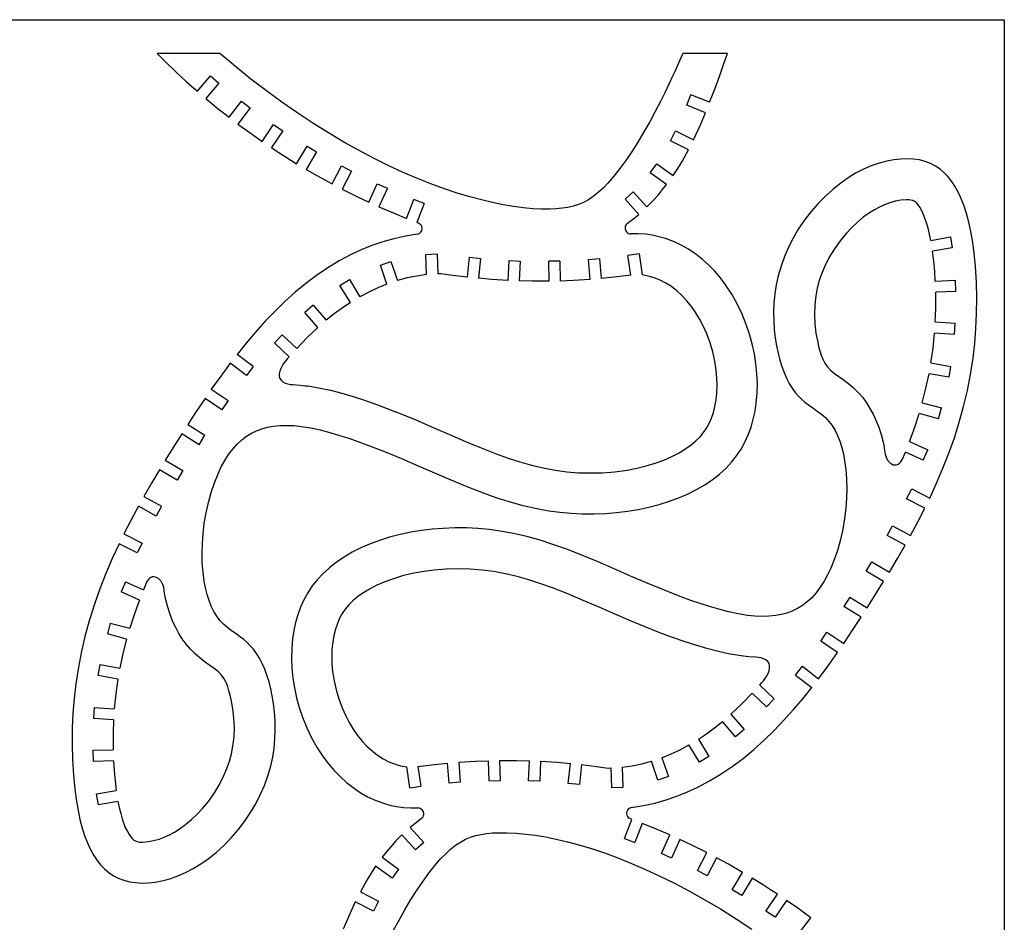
# Model space of a CAD drawing. Extents: x -123 to 123, y -118 to 118.
# Tile 6 of 6: x 0 to 123, y 5 to 118. Entities that reach past the tile are written whole.
import ezdxf

# ---------------------------------------------------------------- set-up
doc = ezdxf.new("R2010")
doc.units = 0
doc.header["$MEASUREMENT"] = 0
doc.layers.get('0').update_dxf_attribs({"linetype": 'CONTINUOUS'})

msp = doc.modelspace()

# ---------------------------------------------------------------- linework, layer by layer
for p, q in [((-123.21, 117.56), (123.21, 117.56)), ((123.21, 117.56), (123.21, -117.56)), ((17.19, 113.33), (17.37, 113.16)), ((25.03, 113.33), (17.19, 113.33)), ((17.37, 113.16), (17.61, 112.93)), ((17.61, 112.93), (18.68, 111.87)), ((26.99, 111.69), (25.03, 113.33)), ((82.58, 112.4), (82.32, 111.82)), ((82.99, 113.33), (82.58, 112.4)), ((88.58, 113.33), (82.99, 113.33)), ((88.09, 111.94), (88.58, 113.33)), ((18.68, 111.87), (19.16, 111.41)), ((19.16, 111.41), (19.66, 110.93)), ((19.66, 110.93), (20.22, 110.4)), ((28.94, 110.13), (26.99, 111.69)), ((82.03, 111.18), (81.71, 110.49)), ((82.32, 111.82), (82.03, 111.18)), ((87.6, 110.58), (88.09, 111.94)), ((20.22, 110.4), (20.84, 109.84)), ((20.84, 109.84), (21.51, 109.24)), ((22.23, 108.6), (23.89, 110.53)), ((23.89, 110.53), (24.94, 109.62)), ((30.87, 108.66), (28.94, 110.13)), ((81.71, 110.49), (81.24, 109.5)), ((86.97, 108.88), (87.6, 110.58)), ((21.51, 109.24), (22.23, 108.6)), ((24.94, 109.62), (23.29, 107.69)), ((32.79, 107.26), (30.87, 108.66)), ((80.73, 108.43), (80.17, 107.31)), ((81.24, 109.5), (80.73, 108.43)), ((86.34, 107.23), (86.97, 108.88)), ((23.29, 107.69), (24.05, 107.06)), ((26.2, 105.35), (27.74, 107.38)), ((27.74, 107.38), (28.85, 106.54)), ((34.69, 105.94), (32.79, 107.26)), ((80.17, 107.31), (79.53, 106.07)), ((83.47, 106.87), (83.98, 108.16)), ((86.34, 107.23), (83.98, 108.16)), ((24.05, 107.06), (24.85, 106.41)), ((24.85, 106.41), (25.51, 105.89)), ((28.85, 106.54), (27.31, 104.51)), ((79.53, 106.07), (78.84, 104.8)), ((85.83, 105.93), (83.47, 106.87)), ((25.51, 105.89), (26.2, 105.35)), ((36.68, 104.63), (34.69, 105.94)), ((78.84, 104.8), (78.12, 103.52)), ((85.18, 104.4), (85.83, 105.93)), ((27.31, 104.51), (28.12, 103.92)), ((28.12, 103.92), (28.96, 103.31)), ((30.35, 102.34), (31.78, 104.45)), ((32.93, 103.67), (31.5, 101.56)), ((31.78, 104.45), (32.93, 103.67)), ((38.64, 103.4), (36.68, 104.63)), ((78.12, 103.52), (77.36, 102.25)), ((81.43, 102.42), (82.05, 103.66)), ((82.05, 103.66), (84.32, 102.52)), ((84.32, 102.52), (85.18, 104.4)), ((28.96, 103.31), (30.35, 102.34)), ((40.58, 102.25), (38.64, 103.4)), ((83.69, 101.27), (81.43, 102.42)), ((31.5, 101.56), (32.35, 101)), ((34.65, 99.55), (35.96, 101.73)), ((35.96, 101.73), (37.15, 101.02)), ((42.49, 101.18), (40.58, 102.25)), ((44.36, 100.2), (42.49, 101.18)), ((77.36, 102.25), (76.58, 101.01)), ((82.89, 99.83), (83.69, 101.27)), ((32.35, 101), (33.23, 100.44)), ((33.23, 100.44), (34.65, 99.55)), ((37.15, 101.02), (35.85, 98.84)), ((46.2, 99.29), (44.36, 100.2)), ((75.85, 99.94), (75.12, 98.93)), ((76.58, 101.01), (75.85, 99.94)), ((82.35, 98.94), (82.89, 99.83)), ((108.53, 99.88), (107.54, 99.62)), ((109.37, 100.04), (108.53, 99.88)), ((110.21, 100.13), (109.37, 100.04)), ((111.02, 100.16), (110.21, 100.13)), ((111.82, 100.12), (111.02, 100.16)), ((112.58, 100.01), (111.82, 100.12)), ((113.3, 99.82), (112.58, 100.01)), ((113.99, 99.56), (113.3, 99.82)), ((35.85, 98.84), (37.64, 97.81)), ((39.11, 97.01), (40.29, 99.26)), ((40.29, 99.26), (41.52, 98.62)), ((41.52, 98.62), (40.34, 96.37)), ((48, 98.46), (46.2, 99.29)), ((75.12, 98.93), (74.37, 97.98)), ((78.91, 98.42), (79.72, 99.55)), ((79.72, 99.55), (81.78, 98.07)), ((81.78, 98.07), (82.35, 98.94)), ((105.58, 98.85), (104.61, 98.35)), ((106.55, 99.27), (105.58, 98.85)), ((107.54, 99.62), (106.55, 99.27)), ((114.6, 99.24), (113.99, 99.56)), ((115.17, 98.86), (114.6, 99.24)), ((115.7, 98.4), (115.17, 98.86)), ((37.64, 97.81), (39.11, 97.01)), ((49.76, 97.7), (48, 98.46)), ((51.47, 97.02), (49.76, 97.7)), ((74.37, 97.98), (73.6, 97.11)), ((80.96, 96.94), (78.91, 98.42)), ((103.67, 97.77), (102.75, 97.13)), ((104.61, 98.35), (103.67, 97.77)), ((116.19, 97.9), (115.7, 98.4)), ((116.63, 97.33), (116.19, 97.9)), ((40.34, 96.37), (42.19, 95.44)), ((43.7, 94.73), (44.75, 97.04)), ((44.75, 97.04), (46.01, 96.47)), ((46.01, 96.47), (44.96, 94.15)), ((53.14, 96.41), (51.47, 97.02)), ((54.76, 95.87), (53.14, 96.41)), ((73, 96.49), (72.39, 95.93)), ((73.6, 97.11), (73, 96.49)), ((79.93, 95.67), (80.46, 96.3)), ((80.46, 96.3), (80.96, 96.94)), ((101.74, 96.33), (100.78, 95.46)), ((102.75, 97.13), (101.74, 96.33)), ((117.04, 96.72), (116.63, 97.33)), ((117.41, 96.06), (117.04, 96.72)), ((42.19, 95.44), (43.7, 94.73)), ((48.41, 92.71), (49.33, 95.08)), ((50.62, 94.58), (49.33, 95.08)), ((56.33, 95.39), (54.76, 95.87)), ((57.78, 95.01), (56.33, 95.39)), ((59.17, 94.68), (57.78, 95.01)), ((71.17, 95.04), (70.55, 94.7)), ((71.78, 95.45), (71.17, 95.04)), ((72.39, 95.93), (71.78, 95.45)), ((75.75, 95.09), (76.78, 96.02)), ((77.46, 93.21), (75.75, 95.09)), ((76.78, 96.02), (78.49, 94.15)), ((78.49, 94.15), (79.23, 94.9)), ((79.23, 94.9), (79.93, 95.67)), ((100.78, 95.46), (99.86, 94.52)), ((110.25, 94.98), (109.56, 94.85)), ((110.95, 95.04), (110.25, 94.98)), ((111.31, 95.03), (110.95, 95.04)), ((111.67, 94.96), (111.31, 95.03)), ((111.76, 94.94), (111.67, 94.96)), ((111.85, 94.9), (111.76, 94.94)), ((111.93, 94.86), (111.85, 94.9)), ((117.75, 95.36), (117.41, 96.06)), ((118.15, 94.36), (117.75, 95.36)), ((44.96, 94.15), (46.86, 93.34)), ((50.62, 94.58), (49.7, 92.21)), ((60.52, 94.4), (59.17, 94.68)), ((61.8, 94.19), (60.52, 94.4)), ((63.03, 94.03), (61.8, 94.19)), ((64.2, 93.92), (63.03, 94.03)), ((65.31, 93.87), (64.2, 93.92)), ((66.35, 93.87), (65.31, 93.87)), ((67.14, 93.9), (66.35, 93.87)), ((67.88, 93.97), (67.14, 93.9)), ((68.59, 94.07), (67.88, 93.97)), ((69.26, 94.22), (68.59, 94.07)), ((69.92, 94.43), (69.26, 94.22)), ((70.55, 94.7), (69.92, 94.43)), ((99.86, 94.52), (98.99, 93.52)), ((106.96, 93.79), (106.36, 93.41)), ((107.58, 94.12), (106.96, 93.79)), ((108.22, 94.42), (107.58, 94.12)), ((108.88, 94.66), (108.22, 94.42)), ((109.56, 94.85), (108.88, 94.66)), ((112.02, 94.81), (111.93, 94.86)), ((112.13, 94.73), (112.02, 94.81)), ((112.26, 94.6), (112.13, 94.73)), ((112.43, 94.39), (112.26, 94.6)), ((112.63, 94.1), (112.43, 94.39)), ((112.84, 93.73), (112.63, 94.1)), ((113.06, 93.28), (112.84, 93.73)), ((118.49, 93.31), (118.15, 94.36)), ((46.86, 93.34), (48.41, 92.71)), ((76.05, 92.1), (76.85, 92.71)), ((76.85, 92.71), (77.46, 93.21)), ((98.18, 92.46), (97.43, 91.34)), ((98.99, 93.52), (98.18, 92.46)), ((105.57, 92.84), (104.83, 92.22)), ((106.36, 93.41), (105.57, 92.84)), ((113.28, 92.75), (113.06, 93.28)), ((113.49, 92.14), (113.28, 92.75)), ((118.78, 92.22), (118.49, 93.31)), ((49.7, 92.21), (49.9, 92.13)), ((49.9, 92.13), (50.04, 92.06)), ((50.17, 91.96), (50.04, 92.06)), ((50.27, 91.83), (50.17, 91.96)), ((50.26, 91.06), (50.33, 91.21)), ((50.33, 91.68), (50.27, 91.83)), ((50.37, 91.53), (50.33, 91.68)), ((50.33, 91.21), (50.37, 91.37)), ((50.37, 91.37), (50.37, 91.53)), ((75.78, 91.73), (75.75, 91.58)), ((75.75, 91.58), (75.76, 91.42)), ((75.76, 91.42), (75.79, 91.27)), ((75.85, 91.87), (75.78, 91.73)), ((75.79, 91.27), (75.86, 91.13)), ((75.94, 92), (75.85, 91.87)), ((76.05, 92.1), (75.94, 92)), ((97.43, 91.34), (96.79, 90.25)), ((104.12, 91.56), (103.45, 90.85)), ((104.83, 92.22), (104.12, 91.56)), ((113.68, 91.47), (113.49, 92.14)), ((113.86, 90.74), (113.68, 91.47)), ((119.02, 91.08), (118.78, 92.22)), ((46.83, 90.16), (45.43, 89.77)), ((48.27, 90.48), (46.83, 90.16)), ((49.74, 90.72), (48.27, 90.48)), ((49.74, 90.72), (49.9, 90.76)), ((49.9, 90.76), (50.04, 90.83)), ((50.04, 90.83), (50.16, 90.94)), ((50.16, 90.94), (50.26, 91.06)), ((75.86, 91.13), (75.95, 91.01)), ((75.95, 91.01), (76.07, 90.91)), ((76.07, 90.91), (76.2, 90.83)), ((76.2, 90.83), (76.35, 90.79)), ((76.35, 90.79), (76.51, 90.78)), ((77.41, 90.78), (76.51, 90.78)), ((78.3, 90.72), (77.41, 90.78)), ((79.16, 90.6), (78.3, 90.72)), ((80, 90.42), (79.16, 90.6)), ((80.81, 90.19), (80, 90.42)), ((81.82, 89.82), (80.81, 90.19)), ((96.79, 90.25), (96.21, 89.11)), ((103.45, 90.85), (102.67, 89.9)), ((114.02, 89.96), (113.86, 90.74)), ((114.02, 89.96), (116.46, 90.38)), ((116.46, 90.38), (116.7, 89.01)), ((119.23, 89.92), (119.02, 91.08)), ((42.75, 88.77), (41.46, 88.17)), ((44.07, 89.3), (42.75, 88.77)), ((45.43, 89.77), (44.07, 89.3)), ((82.79, 89.36), (81.82, 89.82)), ((83.71, 88.84), (82.79, 89.36)), ((84.6, 88.24), (83.71, 88.84)), ((96.21, 89.11), (95.7, 87.95)), ((101.95, 88.9), (101.31, 87.84)), ((102.67, 89.9), (101.95, 88.9)), ((116.7, 89.01), (114.24, 88.59)), ((119.39, 88.74), (119.23, 89.92)), ((119.59, 86.71), (119.39, 88.74)), ((41.46, 88.17), (39.98, 87.39)), ((50.84, 88.21), (52.23, 88.26)), ((50.92, 85.67), (50.84, 88.21)), ((52.23, 88.26), (52.31, 85.78)), ((56.02, 85.35), (56.28, 87.84)), ((56.28, 87.84), (57.67, 87.69)), ((57.67, 87.69), (57.41, 85.21)), ((71.18, 87.56), (72.56, 87.67)), ((71.38, 85.06), (71.18, 87.56)), ((72.56, 87.67), (72.77, 85.17)), ((77.5, 88.26), (76.12, 88.07)), ((76.48, 85.59), (76.12, 88.07)), ((77.5, 88.26), (77.88, 85.63)), ((85.44, 87.57), (84.6, 88.24)), ((86.23, 86.86), (85.44, 87.57)), ((95.7, 87.95), (95.27, 86.75)), ((101.31, 87.84), (100.76, 86.74)), ((114.39, 87.37), (114.24, 88.59)), ((38.54, 86.52), (37.15, 85.58)), ((39.98, 87.39), (38.54, 86.52)), ((45.15, 86.85), (46.46, 87.3)), ((45.95, 84.48), (45.15, 86.85)), ((46.46, 87.3), (47.27, 84.92)), ((61.13, 84.94), (61.24, 87.43)), ((61.24, 87.43), (62.63, 87.37)), ((62.63, 87.37), (62.52, 84.88)), ((67.59, 87.37), (66.2, 87.34)), ((66.26, 84.84), (66.2, 87.34)), ((67.59, 87.37), (67.65, 84.87)), ((86.97, 86.09), (86.23, 86.86)), ((95.27, 86.75), (94.91, 85.54)), ((100.76, 86.74), (100.38, 85.84)), ((114.5, 86.12), (114.39, 87.37)), ((119.72, 84.7), (119.59, 86.71)), ((37.15, 85.58), (35.8, 84.57)), ((40.08, 84.32), (41.27, 85.05)), ((41.27, 85.05), (42.57, 82.9)), ((48.47, 85.25), (47.27, 84.92)), ((49.69, 85.5), (48.47, 85.25)), ((50.92, 85.67), (49.69, 85.5)), ((52.7, 85.79), (52.31, 85.78)), ((54.16, 85.58), (52.7, 85.79)), ((56.02, 85.35), (54.16, 85.58)), ((59.05, 85.07), (57.41, 85.21)), ((61.13, 84.94), (59.05, 85.07)), ((71.38, 85.06), (69.29, 84.93)), ((74.4, 85.34), (72.77, 85.17)), ((76.48, 85.59), (74.4, 85.34)), ((78.65, 85.49), (77.88, 85.63)), ((79.41, 85.27), (78.65, 85.49)), ((80.14, 84.99), (79.41, 85.27)), ((87.68, 85.27), (86.97, 86.09)), ((88.33, 84.4), (87.68, 85.27)), ((94.91, 85.54), (94.66, 84.41)), ((100.38, 85.84), (100.06, 84.93)), ((114.58, 84.87), (114.5, 86.12)), ((35.8, 84.57), (34.47, 83.47)), ((41.38, 82.18), (40.08, 84.32)), ((44.8, 84.02), (43.68, 83.49)), ((45.95, 84.48), (44.8, 84.02)), ((64.17, 84.84), (62.52, 84.88)), ((66.26, 84.84), (64.17, 84.84)), ((69.29, 84.93), (67.65, 84.87)), ((80.85, 84.62), (80.14, 84.99)), ((81.55, 84.18), (80.85, 84.62)), ((82.23, 83.65), (81.55, 84.18)), ((89.1, 83.23), (88.33, 84.4)), ((94.66, 84.41), (94.49, 83.28)), ((99.81, 83.99), (99.63, 83.04)), ((100.06, 84.93), (99.81, 83.99)), ((114.58, 84.87), (117.11, 84.96)), ((117.16, 83.57), (117.11, 84.96)), ((119.77, 82.73), (119.72, 84.7)), ((34.47, 83.47), (33.17, 82.3)), ((43.68, 83.49), (42.57, 82.9)), ((82.86, 83.06), (82.23, 83.65)), ((83.47, 82.41), (82.86, 83.06)), ((89.79, 82.01), (89.1, 83.23)), ((94.49, 83.28), (94.38, 82.14)), ((99.63, 83.04), (99.5, 81.87)), ((117.16, 83.57), (114.63, 83.48)), ((114.64, 83.13), (114.63, 83.48)), ((114.64, 81.42), (114.64, 83.13)), ((119.75, 80.8), (119.77, 82.73)), ((33.17, 82.3), (31.91, 81.08)), ((36.73, 81.87), (35.68, 80.95)), ((36.73, 81.87), (38.37, 79.97)), ((40.36, 81.49), (39.36, 80.76)), ((41.38, 82.18), (40.36, 81.49)), ((84.05, 81.69), (83.47, 82.41)), ((84.59, 80.91), (84.05, 81.69)), ((90.4, 80.74), (89.79, 82.01)), ((94.38, 82.14), (94.34, 81)), ((99.5, 81.87), (99.46, 80.7)), ((114.58, 79.75), (114.64, 81.42)), ((31.91, 81.08), (30.68, 79.8)), ((37.32, 79.06), (35.68, 80.95)), ((39.36, 80.76), (38.37, 79.97)), ((85.1, 80.07), (84.59, 80.91)), ((90.93, 79.42), (90.4, 80.74)), ((94.34, 81), (94.36, 79.88)), ((99.46, 80.7), (99.51, 79.52)), ((119.67, 78.92), (119.75, 80.8)), ((30.68, 79.8), (29.49, 78.48)), ((37.32, 79.06), (35.98, 77.79)), ((85.56, 79.18), (85.1, 80.07)), ((85.97, 78.25), (85.56, 79.18)), ((91.34, 78.22), (90.93, 79.42)), ((94.36, 79.88), (94.43, 78.78)), ((99.51, 79.52), (99.64, 78.36)), ((114.58, 79.75), (117.07, 79.58)), ((116.98, 78.19), (117.07, 79.58)), ((119.52, 77.06), (119.67, 78.92)), ((29.49, 78.48), (28.33, 77.11)), ((31.9, 77.14), (32.85, 78.15)), ((32.85, 78.15), (34.66, 76.44)), ((35.98, 77.79), (34.66, 76.44)), ((86.39, 77.14), (85.97, 78.25)), ((91.67, 77), (91.34, 78.22)), ((94.43, 78.78), (94.55, 77.71)), ((94.55, 77.71), (94.71, 76.76)), ((99.64, 78.36), (99.86, 77.21)), ((114.29, 76.49), (114.49, 78.36)), ((116.98, 78.19), (114.49, 78.36)), ((28.33, 77.11), (27.2, 75.7)), ((33.72, 75.41), (31.9, 77.14)), ((86.72, 76.01), (86.39, 77.14)), ((91.94, 75.76), (91.67, 77)), ((94.71, 76.76), (94.9, 75.85)), ((99.86, 77.21), (99.98, 76.67)), ((99.98, 76.67), (100.13, 76.14)), ((114.03, 74.65), (114.29, 76.49)), ((119.3, 75.24), (119.52, 77.06)), ((29.22, 74.16), (27.2, 75.7)), ((33.72, 75.41), (33.49, 75.13)), ((86.98, 74.86), (86.72, 76.01)), ((92.13, 74.52), (91.94, 75.76)), ((94.9, 75.85), (95.12, 74.99)), ((100.13, 76.14), (100.29, 75.61)), ((100.29, 75.61), (100.49, 75.09)), ((118.98, 73.18), (119.3, 75.24)), ((26.35, 74.6), (25.15, 72.98)), ((28.38, 73.06), (26.35, 74.6)), ((29.22, 74.16), (28.38, 73.06)), ((32.66, 73.94), (32.54, 73.6)), ((32.83, 74.26), (32.66, 73.94)), ((33.03, 74.56), (32.83, 74.26)), ((33.26, 74.85), (33.03, 74.56)), ((33.49, 75.13), (33.26, 74.85)), ((87.16, 73.71), (86.98, 74.86)), ((92.26, 73.28), (92.13, 74.52)), ((95.12, 74.99), (95.38, 74.17)), ((95.38, 74.17), (95.66, 73.41)), ((100.49, 75.09), (100.74, 74.61)), ((100.74, 74.61), (101.05, 74.18)), ((101.05, 74.18), (101.48, 73.73)), ((114.03, 74.65), (116.5, 74.2)), ((116.5, 74.2), (116.25, 72.83)), ((25.15, 72.98), (23.98, 71.33)), ((32.54, 73.6), (32.47, 73.27)), ((32.47, 73.27), (32.47, 72.96)), ((32.47, 72.96), (32.55, 72.68)), ((87.25, 72.75), (87.16, 73.71)), ((87.27, 71.8), (87.25, 72.75)), ((92.31, 72.05), (92.26, 73.28)), ((95.66, 73.41), (95.96, 72.72)), ((95.96, 72.72), (96.31, 72.04)), ((101.48, 73.73), (101.98, 73.32)), ((101.98, 73.32), (102.51, 72.94)), ((102.51, 72.94), (103.05, 72.57)), ((113.4, 71.45), (113.79, 73.28)), ((116.25, 72.83), (113.79, 73.28)), ((118.59, 71.16), (118.98, 73.18)), ((32.55, 72.68), (32.71, 72.45)), ((32.71, 72.45), (32.94, 72.25)), ((32.94, 72.25), (33.23, 72.1)), ((33.23, 72.1), (33.55, 72)), ((33.55, 72), (33.88, 71.94)), ((33.88, 71.94), (34.21, 71.91)), ((34.21, 71.91), (35.08, 71.85)), ((35.08, 71.85), (35.43, 71.82)), ((35.43, 71.82), (35.73, 71.78)), ((35.73, 71.78), (36.03, 71.75)), ((36.03, 71.75), (36.32, 71.7)), ((36.32, 71.7), (37.62, 71.48)), ((37.62, 71.48), (38.88, 71.21)), ((87.24, 70.89), (87.27, 71.8)), ((92.28, 70.83), (92.31, 72.05)), ((96.31, 72.04), (96.68, 71.45)), ((103.05, 72.57), (103.72, 72.06)), ((103.72, 72.06), (104.35, 71.5)), ((104.35, 71.5), (104.93, 70.92)), ((23.98, 71.33), (26.08, 69.92)), ((38.88, 71.21), (40.33, 70.83)), ((40.33, 70.83), (41.72, 70.42)), ((41.72, 70.42), (43.04, 69.99)), ((87.15, 70.02), (87.24, 70.89)), ((92.18, 69.63), (92.28, 70.83)), ((96.68, 71.45), (97.06, 70.93)), ((97.06, 70.93), (97.46, 70.47)), ((97.46, 70.47), (97.86, 70.07)), ((104.93, 70.92), (105.49, 70.31)), ((105.49, 70.31), (105.97, 69.64)), ((112.94, 69.64), (113.4, 71.45)), ((118.12, 69.17), (118.59, 71.16)), ((23.19, 70.18), (22.1, 68.55)), ((25.31, 68.76), (23.19, 70.18)), ((26.08, 69.92), (25.31, 68.76)), ((43.04, 69.99), (44.76, 69.39)), ((44.76, 69.39), (46.42, 68.77)), ((86.81, 68.42), (87, 69.19)), ((87, 69.19), (87.15, 70.02)), ((92.02, 68.59), (92.18, 69.63)), ((97.86, 70.07), (98.27, 69.71)), ((98.27, 69.71), (98.69, 69.39)), ((98.69, 69.39), (99.25, 68.99)), ((105.97, 69.64), (106.4, 68.93)), ((112.94, 69.64), (115.35, 68.99)), ((117.58, 67.22), (118.12, 69.17)), ((22.1, 68.55), (21.03, 66.92)), ((46.42, 68.77), (48.03, 68.14)), ((48.03, 68.14), (49.58, 67.49)), ((86.56, 67.7), (86.81, 68.42)), ((91.8, 67.58), (92.02, 68.59)), ((99.25, 68.99), (99.8, 68.6)), ((99.8, 68.6), (100.33, 68.21)), ((100.33, 68.21), (100.83, 67.78)), ((100.83, 67.78), (101.27, 67.32)), ((106.4, 68.93), (106.8, 68.21)), ((106.8, 68.21), (107.15, 67.47)), ((112.13, 66.98), (112.55, 68.31)), ((114.99, 67.65), (112.55, 68.31)), ((114.99, 67.65), (115.35, 68.99)), ((21.03, 66.92), (23.18, 65.58)), ((30.31, 66.4), (30.99, 66.58)), ((30.99, 66.58), (31.7, 66.71)), ((31.7, 66.71), (32.56, 66.8)), ((32.56, 66.8), (33.43, 66.82)), ((33.43, 66.82), (34.33, 66.78)), ((34.33, 66.78), (35.23, 66.68)), ((35.23, 66.68), (36.42, 66.49)), ((49.58, 67.49), (51.73, 66.57)), ((51.73, 66.57), (53.8, 65.67)), ((85.95, 66.45), (86.28, 67.04)), ((86.28, 67.04), (86.56, 67.7)), ((91.17, 65.65), (91.52, 66.6)), ((91.52, 66.6), (91.8, 67.58)), ((101.27, 67.32), (101.67, 66.79)), ((101.67, 66.79), (102.03, 66.19)), ((107.15, 67.47), (107.51, 66.58)), ((107.51, 66.58), (107.81, 65.66)), ((111.67, 65.66), (112.13, 66.98)), ((116.96, 65.27), (117.58, 67.22)), ((20.27, 65.74), (18.21, 62.45)), ((22.45, 64.39), (20.27, 65.74)), ((22.45, 64.39), (23.18, 65.58)), ((27.8, 65.02), (28.38, 65.47)), ((28.38, 65.47), (29, 65.84)), ((29, 65.84), (29.64, 66.15)), ((29.64, 66.15), (30.31, 66.4)), ((36.42, 66.49), (37.62, 66.24)), ((37.62, 66.24), (38.82, 65.92)), ((38.82, 65.92), (40, 65.57)), ((40, 65.57), (41.17, 65.2)), ((53.8, 65.67), (55.8, 64.81)), ((84.63, 64.88), (85.14, 65.39)), ((85.14, 65.39), (85.58, 65.91)), ((85.58, 65.91), (85.95, 66.45)), ((90.75, 64.72), (91.17, 65.65)), ((102.03, 66.19), (102.35, 65.54)), ((102.35, 65.54), (102.63, 64.82)), ((107.81, 65.66), (108.04, 64.72)), ((111.34, 64.78), (111.67, 65.66)), ((26.67, 63.86), (27.21, 64.48)), ((27.21, 64.48), (27.8, 65.02)), ((41.17, 65.2), (42.32, 64.8)), ((42.32, 64.8), (43.45, 64.4)), ((43.45, 64.4), (45.65, 63.55)), ((55.8, 64.81), (57.74, 64)), ((83.38, 63.91), (84.04, 64.38)), ((84.04, 64.38), (84.63, 64.88)), ((90.27, 63.84), (90.75, 64.72)), ((102.63, 64.82), (102.87, 64.06)), ((108.04, 64.72), (108.12, 64.35)), ((108.12, 64.35), (108.19, 63.97)), ((111.34, 64.78), (113.64, 63.74)), ((116.28, 63.34), (116.96, 65.27)), ((25.67, 62.43), (26.15, 63.17)), ((26.15, 63.17), (26.67, 63.86)), ((45.65, 63.55), (47.79, 62.66)), ((57.74, 64), (59.64, 63.26)), ((59.64, 63.26), (61.12, 62.72)), ((80.61, 62.48), (81.61, 62.92)), ((81.61, 62.92), (82.54, 63.4)), ((82.54, 63.4), (83.38, 63.91)), ((89.08, 62.22), (89.71, 63.01)), ((89.71, 63.01), (90.27, 63.84)), ((102.87, 64.06), (103.07, 63.25)), ((103.07, 63.25), (103.23, 62.4)), ((108.19, 63.97), (108.3, 63.2)), ((108.3, 63.2), (108.41, 62.82)), ((110.5, 62.66), (110.67, 63.07)), ((110.67, 63.07), (110.83, 63.48)), ((113.07, 62.47), (110.83, 63.48)), ((113.07, 62.47), (113.64, 63.74)), ((115.54, 61.45), (116.28, 63.34)), ((18.21, 62.45), (20.4, 61.17)), ((24.82, 60.77), (25.23, 61.63)), ((25.23, 61.63), (25.67, 62.43)), ((47.79, 62.66), (49.87, 61.77)), ((49.87, 61.77), (51.92, 60.87)), ((61.12, 62.72), (62.59, 62.25)), ((62.59, 62.25), (64.05, 61.83)), ((64.05, 61.83), (65.51, 61.49)), ((77.21, 61.47), (78.4, 61.75)), ((78.4, 61.75), (79.53, 62.09)), ((79.53, 62.09), (80.61, 62.48)), ((88.4, 61.48), (89.08, 62.22)), ((103.23, 62.4), (103.38, 61.28)), ((108.41, 62.82), (108.59, 62.48)), ((108.59, 62.48), (108.66, 62.4)), ((108.66, 62.4), (108.72, 62.31)), ((108.72, 62.31), (108.79, 62.24)), ((108.79, 62.24), (108.87, 62.16)), ((108.87, 62.16), (108.95, 62.1)), ((108.95, 62.1), (109.03, 62.04)), ((109.03, 62.04), (109.11, 61.99)), ((109.11, 61.99), (109.31, 61.9)), ((109.31, 61.9), (109.52, 61.86)), ((109.52, 61.86), (109.73, 61.87)), ((109.73, 61.87), (109.92, 61.95)), ((109.92, 61.95), (110.1, 62.08)), ((110.1, 62.08), (110.26, 62.25)), ((110.26, 62.25), (110.39, 62.45)), ((110.39, 62.45), (110.5, 62.66)), ((17.48, 61.26), (16.49, 59.59)), ((19.7, 59.97), (17.48, 61.26)), ((20.4, 61.17), (19.7, 59.97)), ((24.36, 59.63), (24.82, 60.77)), ((51.92, 60.87), (53.95, 60)), ((65.51, 61.49), (66.99, 61.21)), ((66.99, 61.21), (68.48, 61.01)), ((68.48, 61.01), (69.93, 60.9)), ((69.93, 60.9), (71.41, 60.86)), ((71.41, 60.86), (72.94, 60.9)), ((72.94, 60.9), (74.47, 61.02)), ((74.47, 61.02), (76, 61.23)), ((76, 61.23), (77.21, 61.47)), ((86.67, 60.02), (87.57, 60.73)), ((87.57, 60.73), (88.4, 61.48)), ((103.38, 61.28), (103.47, 60.12)), ((114.74, 59.57), (115.54, 61.45)), ((16.49, 59.59), (15.52, 57.91)), ((23.95, 58.42), (24.36, 59.63)), ((53.95, 60), (55.97, 59.16)), ((55.97, 59.16), (57.99, 58.38)), ((84.71, 58.79), (85.72, 59.38)), ((85.72, 59.38), (86.67, 60.02)), ((103.47, 60.12), (103.49, 58.92)), ((113.88, 57.72), (114.74, 59.57)), ((15.52, 57.91), (17.75, 56.7)), ((23.61, 57.17), (23.95, 58.42)), ((57.99, 58.38), (59.59, 57.81)), ((82.55, 57.78), (83.65, 58.26)), ((83.65, 58.26), (84.71, 58.79)), ((103.49, 58.92), (103.46, 57.7)), ((110.99, 57.64), (111.62, 58.88)), ((111.62, 58.88), (113.88, 57.72)), ((14.85, 56.7), (13.93, 54.99)), ((17.09, 55.48), (14.85, 56.7)), ((17.75, 56.7), (17.09, 55.48)), ((23.33, 55.89), (23.61, 57.17)), ((59.59, 57.81), (61.2, 57.29)), ((61.2, 57.29), (62.84, 56.84)), ((62.84, 56.84), (64.51, 56.45)), ((78.72, 56.58), (80.03, 56.92)), ((80.03, 56.92), (81.31, 57.32)), ((81.31, 57.32), (82.55, 57.78)), ((103.46, 57.7), (103.37, 56.46)), ((113.27, 56.47), (110.99, 57.64)), ((23.1, 54.58), (23.33, 55.89)), ((64.51, 56.45), (66.21, 56.14)), ((66.21, 56.14), (67.58, 55.95)), ((67.58, 55.95), (68.97, 55.82)), ((68.97, 55.82), (70.4, 55.75)), ((70.4, 55.75), (71.86, 55.74)), ((71.86, 55.74), (73.34, 55.8)), ((73.34, 55.8), (74.69, 55.91)), ((74.69, 55.91), (76.04, 56.07)), ((76.04, 56.07), (77.39, 56.3)), ((77.39, 56.3), (78.72, 56.58)), ((103.37, 56.46), (103.22, 55.15)), ((112.39, 54.75), (113.27, 56.47)), ((13.93, 54.99), (13.05, 53.27)), ((22.95, 53.27), (23.1, 54.58)), ((103.22, 55.15), (103, 53.85)), ((108.57, 53.04), (109.23, 54.26)), ((109.23, 54.26), (111.48, 53.04)), ((111.48, 53.04), (112.39, 54.75)), ((13.05, 53.27), (15.33, 52.09)), ((22.86, 52.03), (22.95, 53.27)), ((47.6, 53.16), (46.29, 52.82)), ((48.93, 53.44), (47.6, 53.16)), ((50.28, 53.66), (48.93, 53.44)), ((51.63, 53.82), (50.28, 53.66)), ((52.98, 53.93), (51.63, 53.82)), ((54.46, 53.99), (52.98, 53.93)), ((55.92, 53.98), (54.46, 53.99)), ((57.35, 53.91), (55.92, 53.98)), ((58.74, 53.78), (57.35, 53.91)), ((60.11, 53.6), (58.74, 53.78)), ((61.81, 53.28), (60.11, 53.6)), ((63.48, 52.9), (61.81, 53.28)), ((103, 53.85), (102.71, 52.56)), ((110.8, 51.82), (108.57, 53.04)), ((12.44, 52.01), (11.58, 50.16)), ((14.7, 50.86), (12.44, 52.01)), ((15.33, 52.09), (14.7, 50.86)), ((22.83, 50.81), (22.86, 52.03)), ((43.77, 51.95), (42.67, 51.48)), ((45.01, 52.42), (43.77, 51.95)), ((46.29, 52.82), (45.01, 52.42)), ((65.12, 52.44), (63.48, 52.9)), ((66.73, 51.93), (65.12, 52.44)), ((68.33, 51.36), (66.73, 51.93)), ((102.71, 52.56), (102.37, 51.31)), ((109.83, 50.15), (110.8, 51.82)), ((22.85, 49.62), (22.83, 50.81)), ((41.61, 50.94), (40.6, 50.35)), ((42.67, 51.48), (41.61, 50.94)), ((70.35, 50.57), (68.33, 51.36)), ((72.37, 49.74), (70.35, 50.57)), ((102.37, 51.31), (101.96, 50.11)), ((11.58, 50.16), (10.78, 48.29)), ((22.94, 48.45), (22.85, 49.62)), ((39.65, 49.71), (38.75, 49.01)), ((40.6, 50.35), (39.65, 49.71)), ((74.4, 48.86), (72.37, 49.74)), ((101.96, 50.11), (101.5, 48.96)), ((105.92, 48.56), (106.62, 49.76)), ((106.62, 49.76), (108.84, 48.47)), ((108.84, 48.47), (109.83, 50.15)), ((10.78, 48.29), (10.04, 46.39)), ((23.09, 47.34), (22.94, 48.45)), ((37.92, 48.25), (37.24, 47.51)), ((38.75, 49.01), (37.92, 48.25)), ((49.11, 48.27), (47.92, 47.98)), ((50.32, 48.5), (49.11, 48.27)), ((51.85, 48.71), (50.32, 48.5)), ((53.38, 48.84), (51.85, 48.71)), ((54.91, 48.88), (53.38, 48.84)), ((56.39, 48.84), (54.91, 48.88)), ((57.84, 48.72), (56.39, 48.84)), ((59.33, 48.52), (57.84, 48.72)), ((60.81, 48.25), (59.33, 48.52)), ((62.27, 47.9), (60.81, 48.25)), ((76.45, 47.97), (74.4, 48.86)), ((101.09, 48.11), (100.65, 47.31)), ((101.5, 48.96), (101.09, 48.11)), ((108.11, 47.29), (105.92, 48.56)), ((13.25, 47.26), (12.68, 45.99)), ((13.25, 47.26), (15.49, 46.25)), ((15.82, 47.08), (15.65, 46.66)), ((15.93, 47.28), (15.82, 47.08)), ((16.06, 47.48), (15.93, 47.28)), ((16.22, 47.65), (16.06, 47.48)), ((16.4, 47.78), (16.22, 47.65)), ((16.59, 47.86), (16.4, 47.78)), ((16.8, 47.88), (16.59, 47.86)), ((17.01, 47.84), (16.8, 47.88)), ((17.21, 47.75), (17.01, 47.84)), ((17.29, 47.7), (17.21, 47.75)), ((17.38, 47.64), (17.29, 47.7)), ((17.45, 47.57), (17.38, 47.64)), ((17.53, 47.5), (17.45, 47.57)), ((17.6, 47.42), (17.53, 47.5)), ((17.66, 47.34), (17.6, 47.42)), ((17.73, 47.25), (17.66, 47.34)), ((17.91, 46.91), (17.73, 47.25)), ((18.02, 46.54), (17.91, 46.91)), ((23.25, 46.49), (23.09, 47.34)), ((37.24, 47.51), (36.61, 46.73)), ((45.71, 47.25), (44.71, 46.82)), ((46.79, 47.64), (45.71, 47.25)), ((47.92, 47.98), (46.79, 47.64)), ((63.73, 47.49), (62.27, 47.9)), ((65.2, 47.01), (63.73, 47.49)), ((66.68, 46.48), (65.2, 47.01)), ((78.54, 47.07), (76.45, 47.97)), ((80.67, 46.19), (78.54, 47.07)), ((100.65, 47.31), (100.17, 46.56)), ((106.05, 43.99), (108.11, 47.29)), ((10.04, 46.39), (9.36, 44.47)), ((14.98, 44.95), (12.68, 45.99)), ((15.65, 46.66), (15.49, 46.25)), ((18.13, 45.77), (18.02, 46.54)), ((18.2, 45.39), (18.13, 45.77)), ((23.45, 45.68), (23.25, 46.49)), ((23.69, 44.91), (23.45, 45.68)), ((36.05, 45.89), (35.57, 45.01)), ((36.61, 46.73), (36.05, 45.89)), ((42.94, 45.82), (42.28, 45.35)), ((43.78, 46.34), (42.94, 45.82)), ((44.71, 46.82), (43.78, 46.34)), ((68.58, 45.73), (66.68, 46.48)), ((70.52, 44.92), (68.58, 45.73)), ((82.87, 45.34), (80.67, 46.19)), ((99.65, 45.87), (99.11, 45.26)), ((100.17, 46.56), (99.65, 45.87)), ((9.36, 44.47), (8.74, 42.51)), ((14.98, 44.95), (14.65, 44.08)), ((18.28, 45.01), (18.2, 45.39)), ((18.52, 44.07), (18.28, 45.01)), ((23.97, 44.2), (23.69, 44.91)), ((35.57, 45.01), (35.15, 44.08)), ((41.69, 44.86), (41.18, 44.35)), ((42.28, 45.35), (41.69, 44.86)), ((72.52, 44.06), (70.52, 44.92)), ((84, 44.93), (82.87, 45.34)), ((85.15, 44.54), (84, 44.93)), ((86.32, 44.16), (85.15, 44.54)), ((98.52, 44.71), (97.94, 44.27)), ((99.11, 45.26), (98.52, 44.71)), ((103.87, 45.34), (103.14, 44.16)), ((103.87, 45.34), (106.05, 43.99)), ((14.65, 44.08), (14.19, 42.76)), ((18.81, 43.16), (18.52, 44.07)), ((19.17, 42.26), (18.81, 43.16)), ((24.29, 43.54), (23.97, 44.2)), ((24.65, 42.94), (24.29, 43.54)), ((34.8, 43.13), (34.52, 42.15)), ((35.15, 44.08), (34.8, 43.13)), ((40.37, 43.28), (40.04, 42.69)), ((40.74, 43.82), (40.37, 43.28)), ((41.18, 44.35), (40.74, 43.82)), ((74.59, 43.16), (72.52, 44.06)), ((76.74, 42.24), (74.59, 43.16)), ((87.5, 43.81), (86.32, 44.16)), ((88.7, 43.5), (87.5, 43.81)), ((89.9, 43.24), (88.7, 43.5)), ((91.09, 43.05), (89.9, 43.24)), ((95.33, 43.15), (94.62, 43.02)), ((96.01, 43.34), (95.33, 43.15)), ((96.68, 43.58), (96.01, 43.34)), ((97.32, 43.89), (96.68, 43.58)), ((97.94, 44.27), (97.32, 43.89)), ((105.29, 42.82), (103.14, 44.16)), ((8.74, 42.51), (8.2, 40.56)), ((11.33, 42.08), (10.97, 40.74)), ((11.33, 42.08), (13.77, 41.43)), ((14.19, 42.76), (13.77, 41.43)), ((19.52, 41.52), (19.17, 42.26)), ((25.05, 42.41), (24.65, 42.94)), ((25.49, 41.95), (25.05, 42.41)), ((25.99, 41.53), (25.49, 41.95)), ((34.52, 42.15), (34.3, 41.14)), ((39.76, 42.04), (39.51, 41.32)), ((40.04, 42.69), (39.76, 42.04)), ((78.29, 41.6), (76.74, 42.24)), ((91.99, 42.96), (91.09, 43.05)), ((92.89, 42.92), (91.99, 42.96)), ((93.76, 42.94), (92.89, 42.92)), ((94.62, 43.02), (93.76, 42.94)), ((104.22, 41.18), (105.29, 42.82)), ((13.38, 40.09), (10.97, 40.74)), ((19.92, 40.8), (19.52, 41.52)), ((20.35, 40.1), (19.92, 40.8)), ((26.52, 41.13), (25.99, 41.53)), ((27.07, 40.75), (26.52, 41.13)), ((27.63, 40.34), (27.07, 40.75)), ((34.3, 41.14), (34.14, 40.11)), ((39.51, 41.32), (39.32, 40.55)), ((79.9, 40.96), (78.29, 41.6)), ((81.56, 40.34), (79.9, 40.96)), ((100.24, 39.82), (101.01, 40.97)), ((101.01, 40.97), (103.13, 39.55)), ((103.13, 39.55), (104.22, 41.18)), ((8.2, 40.56), (7.73, 38.58)), ((13.38, 40.09), (12.92, 38.29)), ((20.83, 39.43), (20.35, 40.1)), ((28.05, 40.02), (27.63, 40.34)), ((28.46, 39.66), (28.05, 40.02)), ((28.86, 39.26), (28.46, 39.66)), ((34.14, 40.11), (34.04, 38.91)), ((39.17, 39.72), (39.08, 38.84)), ((39.32, 40.55), (39.17, 39.72)), ((83.28, 39.74), (81.56, 40.34)), ((84.6, 39.31), (83.28, 39.74)), ((102.34, 38.4), (100.24, 39.82)), ((7.73, 38.58), (7.34, 36.56)), ((12.92, 38.29), (12.53, 36.45)), ((21.39, 38.81), (20.83, 39.43)), ((21.97, 38.23), (21.39, 38.81)), ((22.6, 37.68), (21.97, 38.23)), ((29.26, 38.81), (28.86, 39.26)), ((29.64, 38.29), (29.26, 38.81)), ((30.01, 37.69), (29.64, 38.29)), ((34.04, 38.91), (34.01, 37.69)), ((39.08, 38.84), (39.05, 37.93)), ((85.99, 38.9), (84.6, 39.31)), ((87.44, 38.52), (85.99, 38.9)), ((88.7, 38.25), (87.44, 38.52)), ((90, 38.03), (88.7, 38.25)), ((101.17, 36.75), (102.34, 38.4)), ((23.27, 37.17), (22.6, 37.68)), ((23.81, 36.79), (23.27, 37.17)), ((30.36, 37.02), (30.01, 37.69)), ((30.66, 36.32), (30.36, 37.02)), ((34.01, 37.69), (34.06, 36.45)), ((39.05, 37.93), (39.08, 36.99)), ((39.08, 36.99), (39.16, 36.03)), ((90.29, 37.99), (90, 38.03)), ((90.59, 37.95), (90.29, 37.99)), ((90.9, 37.92), (90.59, 37.95)), ((91.24, 37.88), (90.9, 37.92)), ((92.11, 37.82), (91.24, 37.88)), ((92.44, 37.79), (92.11, 37.82)), ((92.77, 37.73), (92.44, 37.79)), ((93.09, 37.63), (92.77, 37.73)), ((93.38, 37.48), (93.09, 37.63)), ((93.61, 37.29), (93.38, 37.48)), ((93.77, 37.05), (93.61, 37.29)), ((93.85, 36.78), (93.77, 37.05)), ((7.34, 36.56), (7.02, 34.49)), ((9.82, 35.53), (10.07, 36.9)), ((10.07, 36.9), (12.53, 36.45)), ((24.34, 36.41), (23.81, 36.79)), ((24.84, 36.01), (24.34, 36.41)), ((25.27, 35.56), (24.84, 36.01)), ((30.94, 35.56), (30.66, 36.32)), ((34.06, 36.45), (34.19, 35.21)), ((39.16, 36.03), (39.34, 34.88)), ((93.49, 35.48), (93.66, 35.8)), ((93.66, 35.8), (93.78, 36.14)), ((93.78, 36.14), (93.85, 36.47)), ((93.85, 36.47), (93.85, 36.78)), ((97.1, 35.57), (97.94, 36.68)), ((97.94, 36.68), (99.97, 35.13)), ((99.97, 35.13), (101.17, 36.75)), ((12.29, 35.08), (9.82, 35.53)), ((12.29, 35.08), (12.03, 33.25)), ((25.58, 35.13), (25.27, 35.56)), ((25.83, 34.64), (25.58, 35.13)), ((26.03, 34.13), (25.83, 34.64)), ((31.2, 34.75), (30.94, 35.56)), ((31.42, 33.88), (31.2, 34.75)), ((34.19, 35.21), (34.38, 33.97)), ((39.34, 34.88), (39.6, 33.73)), ((92.6, 34.33), (92.83, 34.6)), ((92.83, 34.6), (93.07, 34.88)), ((93.07, 34.88), (93.29, 35.17)), ((93.29, 35.17), (93.49, 35.48)), ((97.1, 35.57), (99.12, 34.03)), ((7.02, 34.49), (6.8, 32.67)), ((26.19, 33.6), (26.03, 34.13)), ((26.34, 33.06), (26.19, 33.6)), ((31.61, 32.97), (31.42, 33.88)), ((34.38, 33.97), (34.65, 32.74)), ((39.6, 33.73), (39.94, 32.59)), ((90.34, 31.94), (91.66, 33.3)), ((93.47, 31.59), (91.66, 33.3)), ((92.6, 34.33), (94.42, 32.6)), ((97.99, 32.62), (99.12, 34.03)), ((6.8, 32.67), (6.65, 30.82)), ((12.03, 33.25), (11.84, 31.38)), ((26.46, 32.53), (26.34, 33.06)), ((26.68, 31.38), (26.46, 32.53)), ((31.77, 32.02), (31.61, 32.97)), ((34.65, 32.74), (34.98, 31.52)), ((39.94, 32.59), (40.35, 31.48)), ((94.42, 32.6), (93.47, 31.59)), ((96.83, 31.26), (97.99, 32.62)), ((6.65, 30.82), (6.57, 28.93)), ((9.34, 31.54), (9.25, 30.15)), ((9.34, 31.54), (11.84, 31.38)), ((26.81, 30.21), (26.68, 31.38)), ((31.89, 30.95), (31.77, 32.02)), ((31.96, 29.85), (31.89, 30.95)), ((34.98, 31.52), (35.39, 30.31)), ((40.35, 31.48), (40.76, 30.55)), ((89, 30.68), (90.34, 31.94)), ((95.64, 29.93), (96.83, 31.26)), ((11.74, 29.99), (9.25, 30.15)), ((11.74, 29.99), (11.68, 28.31)), ((26.86, 29.04), (26.81, 30.21)), ((31.98, 28.73), (31.96, 29.85)), ((35.39, 30.31), (35.92, 29)), ((40.76, 30.55), (41.22, 29.67)), ((41.22, 29.67), (41.73, 28.83)), ((86.96, 28.98), (87.95, 29.77)), ((89.59, 27.87), (87.95, 29.77)), ((89, 30.68), (90.64, 28.78)), ((94.41, 28.65), (95.64, 29.93)), ((6.57, 28.93), (6.55, 27)), ((26.82, 27.86), (26.86, 29.04)), ((31.94, 27.6), (31.98, 28.73)), ((35.92, 29), (36.53, 27.72)), ((41.73, 28.83), (42.28, 28.04)), ((85.96, 28.24), (86.96, 28.98)), ((90.64, 28.78), (89.59, 27.87)), ((93.15, 27.43), (94.41, 28.65)), ((11.68, 28.31), (11.68, 26.6)), ((26.69, 26.69), (26.82, 27.86)), ((31.83, 26.46), (31.94, 27.6)), ((36.53, 27.72), (37.22, 26.5)), ((42.28, 28.04), (42.86, 27.32)), ((42.86, 27.32), (43.46, 26.67)), ((84.94, 27.56), (85.96, 28.24)), ((84.94, 27.56), (86.24, 25.41)), ((91.85, 26.27), (93.15, 27.43)), ((6.55, 27), (6.6, 25.04)), ((9.17, 26.17), (11.69, 26.25)), ((9.17, 26.17), (9.21, 24.78)), ((11.68, 26.6), (11.69, 26.25)), ((26.51, 25.74), (26.69, 26.69)), ((31.66, 25.32), (31.83, 26.46)), ((37.22, 26.5), (37.99, 25.34)), ((43.46, 26.67), (44.09, 26.09)), ((44.09, 26.09), (44.78, 25.56)), ((81.52, 25.72), (82.64, 26.25)), ((82.64, 26.25), (83.75, 26.84)), ((85.05, 24.69), (83.75, 26.84)), ((90.52, 25.16), (91.85, 26.27)), ((6.6, 25.04), (6.73, 23.03)), ((11.74, 24.86), (9.21, 24.78)), ((11.74, 24.86), (11.82, 23.61)), ((25.94, 23.89), (26.26, 24.81)), ((26.26, 24.81), (26.51, 25.74)), ((31.41, 24.2), (31.66, 25.32)), ((37.99, 25.34), (38.65, 24.47)), ((44.78, 25.56), (45.47, 25.11)), ((45.47, 25.11), (46.18, 24.75)), ((46.18, 24.75), (46.91, 24.46)), ((54.94, 24.67), (57.03, 24.8)), ((54.94, 24.67), (55.14, 22.18)), ((57.03, 24.8), (58.67, 24.87)), ((58.73, 22.37), (58.67, 24.87)), ((60.06, 24.89), (62.15, 24.89)), ((60.06, 24.89), (60.12, 22.4)), ((62.15, 24.89), (63.8, 24.86)), ((63.69, 22.36), (63.8, 24.86)), ((65.19, 24.8), (65.08, 22.31)), ((65.19, 24.8), (67.27, 24.67)), ((67.27, 24.67), (68.91, 24.53)), ((77.85, 24.49), (79.05, 24.81)), ((79.86, 22.44), (79.05, 24.81)), ((80.37, 25.25), (81.52, 25.72)), ((80.37, 25.25), (81.17, 22.88)), ((86.24, 25.41), (85.05, 24.69)), ((89.17, 24.15), (90.52, 25.16)), ((11.82, 23.61), (11.93, 22.36)), ((25.56, 23), (25.94, 23.89)), ((31.06, 22.98), (31.41, 24.2)), ((38.65, 24.47), (39.35, 23.65)), ((39.35, 23.65), (40.09, 22.88)), ((46.91, 24.46), (47.67, 24.24)), ((47.67, 24.24), (48.44, 24.1)), ((48.82, 21.47), (48.44, 24.1)), ((49.84, 24.14), (51.92, 24.4)), ((49.84, 24.14), (50.2, 21.67)), ((51.92, 24.4), (53.55, 24.56)), ((53.76, 22.06), (53.55, 24.56)), ((68.65, 22.04), (68.91, 24.53)), ((70.3, 24.38), (70.04, 21.9)), ((70.3, 24.38), (72.16, 24.15)), ((72.16, 24.15), (73.62, 23.94)), ((73.62, 23.94), (74.01, 23.96)), ((74.09, 21.48), (74.01, 23.96)), ((75.4, 24.06), (76.63, 24.24)), ((75.4, 24.06), (75.48, 21.52)), ((76.63, 24.24), (77.85, 24.49)), ((87.78, 23.21), (89.17, 24.15)), ((6.73, 23.03), (6.93, 20.99)), ((11.93, 22.36), (12.08, 21.15)), ((25.01, 21.89), (25.56, 23)), ((30.62, 21.79), (31.06, 22.98)), ((40.09, 22.88), (40.88, 22.16)), ((58.73, 22.37), (60.12, 22.4)), ((65.08, 22.31), (63.69, 22.36)), ((81.17, 22.88), (79.86, 22.44)), ((84.86, 21.56), (86.34, 22.35)), ((86.34, 22.35), (87.78, 23.21)), ((6.93, 20.99), (7.09, 19.81)), ((9.62, 20.72), (12.08, 21.15)), ((24.37, 20.84), (25.01, 21.89)), ((30.11, 20.62), (30.62, 21.79)), ((40.88, 22.16), (41.72, 21.5)), ((41.72, 21.5), (42.61, 20.9)), ((48.82, 21.47), (50.2, 21.67)), ((55.14, 22.18), (53.76, 22.06)), ((70.04, 21.9), (68.65, 22.04)), ((75.48, 21.52), (74.09, 21.48)), ((82.25, 20.43), (83.57, 20.97)), ((83.57, 20.97), (84.86, 21.56)), ((7.09, 19.81), (7.3, 18.65)), ((9.86, 19.35), (9.62, 20.72)), ((12.3, 19.77), (9.86, 19.35)), ((12.3, 19.77), (12.46, 19)), ((22.87, 18.88), (23.65, 19.83)), ((23.65, 19.83), (24.37, 20.84)), ((29.53, 19.49), (30.11, 20.62)), ((42.61, 20.9), (43.53, 20.37)), ((43.53, 20.37), (44.5, 19.92)), ((44.5, 19.92), (45.51, 19.55)), ((79.49, 19.57), (80.89, 19.97)), ((80.89, 19.97), (82.25, 20.43)), ((7.3, 18.65), (7.54, 17.52)), ((12.46, 19), (12.64, 18.27)), ((22.2, 18.18), (22.87, 18.88)), ((28.89, 18.39), (29.53, 19.49)), ((45.51, 19.55), (46.32, 19.31)), ((46.32, 19.31), (47.16, 19.14)), ((47.16, 19.14), (48.02, 19.02)), ((48.02, 19.02), (48.91, 18.96)), ((48.91, 18.96), (49.81, 18.96)), ((49.97, 18.95), (49.81, 18.96)), ((50.12, 18.9), (49.97, 18.95)), ((50.25, 18.83), (50.12, 18.9)), ((50.37, 18.73), (50.25, 18.83)), ((50.46, 18.61), (50.37, 18.73)), ((50.53, 18.46), (50.46, 18.61)), ((75.99, 18.53), (75.95, 18.37)), ((76.06, 18.67), (75.99, 18.53)), ((76.16, 18.8), (76.06, 18.67)), ((76.28, 18.9), (76.16, 18.8)), ((76.43, 18.97), (76.28, 18.9)), ((76.58, 19.01), (76.43, 18.97)), ((76.58, 19.01), (78.05, 19.25)), ((78.05, 19.25), (79.49, 19.57)), ((7.54, 17.52), (7.83, 16.42)), ((12.64, 18.27), (12.83, 17.6)), ((12.83, 17.6), (13.04, 16.99)), ((20.75, 16.89), (21.49, 17.51)), ((21.49, 17.51), (22.2, 18.18)), ((27.33, 16.21), (28.14, 17.28)), ((28.14, 17.28), (28.89, 18.39)), ((50.27, 17.63), (49.47, 17.02)), ((50.27, 17.63), (50.38, 17.74)), ((50.38, 17.74), (50.48, 17.86)), ((50.48, 17.86), (50.54, 18.01)), ((50.56, 18.31), (50.53, 18.46)), ((50.54, 18.01), (50.57, 18.16)), ((50.57, 18.16), (50.56, 18.31)), ((75.7, 15.16), (76.62, 17.53)), ((75.95, 18.37), (75.95, 18.21)), ((75.95, 18.21), (75.99, 18.05)), ((75.99, 18.05), (76.06, 17.9)), ((76.06, 17.9), (76.15, 17.78)), ((76.15, 17.78), (76.28, 17.67)), ((76.42, 17.6), (76.28, 17.67)), ((76.62, 17.53), (76.42, 17.6)), ((7.83, 16.42), (8.17, 15.37)), ((13.04, 16.99), (13.26, 16.45)), ((13.26, 16.45), (13.48, 16)), ((19.36, 15.95), (19.96, 16.32)), ((19.96, 16.32), (20.75, 16.89)), ((26.46, 15.21), (27.33, 16.21)), ((49.47, 17.02), (48.86, 16.52)), ((48.86, 16.52), (50.57, 14.65)), ((77.91, 17.03), (76.99, 14.65)), ((79.46, 16.4), (77.91, 17.03)), ((81.36, 15.58), (79.46, 16.4)), ((8.17, 15.37), (8.57, 14.38)), ((13.48, 16), (13.69, 15.63)), ((13.69, 15.63), (13.89, 15.34)), ((13.89, 15.34), (14.06, 15.14)), ((14.06, 15.14), (14.19, 15.01)), ((14.19, 15.01), (14.3, 14.92)), ((14.3, 14.92), (14.39, 14.87)), ((14.39, 14.87), (14.47, 14.83)), ((14.47, 14.83), (14.56, 14.8)), ((14.56, 14.8), (14.65, 14.77)), ((16.07, 14.76), (16.76, 14.88)), ((16.76, 14.88), (17.44, 15.07)), ((17.44, 15.07), (18.1, 15.32)), ((18.1, 15.32), (18.74, 15.61)), ((18.74, 15.61), (19.36, 15.95)), ((25.54, 14.27), (26.46, 15.21)), ((47.09, 14.84), (46.39, 14.06)), ((47.83, 15.59), (47.09, 14.84)), ((49.54, 13.71), (47.83, 15.59)), ((55.15, 14.7), (55.77, 15.04)), ((55.77, 15.04), (56.4, 15.3)), ((56.4, 15.3), (57.06, 15.51)), ((57.06, 15.51), (57.73, 15.66)), ((57.73, 15.66), (58.44, 15.77)), ((58.44, 15.77), (59.18, 15.83)), ((59.18, 15.83), (59.97, 15.87)), ((59.97, 15.87), (61.01, 15.86)), ((61.01, 15.86), (62.12, 15.81)), ((62.12, 15.81), (63.29, 15.7)), ((63.29, 15.7), (64.52, 15.54)), ((64.52, 15.54), (65.8, 15.33)), ((65.8, 15.33), (67.15, 15.06)), ((67.15, 15.06), (68.54, 14.73)), ((75.7, 15.16), (76.99, 14.65)), ((80.31, 13.26), (81.36, 15.58)), ((82.62, 15.01), (81.57, 12.69)), ((84.13, 14.29), (82.62, 15.01)), ((8.57, 14.38), (8.91, 13.68)), ((8.91, 13.68), (9.28, 13.02)), ((14.65, 14.77), (15.01, 14.7)), ((15.01, 14.7), (15.37, 14.69)), ((15.37, 14.69), (16.07, 14.76)), ((24.58, 13.4), (25.54, 14.27)), ((46.39, 14.06), (45.86, 13.44)), ((50.57, 14.65), (49.54, 13.71)), ((53.32, 13.24), (53.93, 13.8)), ((53.93, 13.8), (54.54, 14.29)), ((54.54, 14.29), (55.15, 14.7)), ((68.54, 14.73), (69.99, 14.34)), ((69.99, 14.34), (71.56, 13.87)), ((71.56, 13.87), (73.18, 13.33)), ((85.98, 13.37), (84.13, 14.29)), ((9.28, 13.02), (9.69, 12.4)), ((9.69, 12.4), (10.13, 11.84)), ((22.65, 11.96), (23.57, 12.61)), ((23.57, 12.61), (24.58, 13.4)), ((45.86, 13.44), (45.36, 12.79)), ((45.36, 12.79), (47.41, 11.31)), ((51.95, 11.75), (52.72, 12.62)), ((52.72, 12.62), (53.32, 13.24)), ((73.18, 13.33), (74.85, 12.71)), ((74.85, 12.71), (76.56, 12.03)), ((81.57, 12.69), (80.31, 13.26)), ((84.8, 11.12), (85.98, 13.37)), ((87.21, 12.72), (86.03, 10.47)), ((88.68, 11.92), (87.21, 12.72)), ((10.13, 11.84), (10.62, 11.33)), ((10.62, 11.33), (11.15, 10.88)), ((20.74, 10.89), (21.71, 11.39)), ((21.71, 11.39), (22.65, 11.96)), ((44.54, 11.66), (43.97, 10.8)), ((46.6, 10.18), (44.54, 11.66)), ((47.41, 11.31), (46.6, 10.18)), ((51.2, 10.81), (51.95, 11.75)), ((76.56, 12.03), (78.32, 11.27)), ((78.32, 11.27), (80.12, 10.44)), ((86.03, 10.47), (84.8, 11.12)), ((90.47, 10.9), (88.68, 11.92)), ((11.15, 10.88), (11.72, 10.49)), ((11.72, 10.49), (12.33, 10.17)), ((12.33, 10.17), (13.02, 9.91)), ((13.02, 9.91), (13.74, 9.73)), ((17.79, 9.85), (18.78, 10.11)), ((18.78, 10.11), (19.77, 10.46)), ((19.77, 10.46), (20.74, 10.89)), ((43.43, 9.91), (42.63, 8.46)), ((43.97, 10.8), (43.43, 9.91)), ((50.47, 9.79), (51.2, 10.81)), ((80.12, 10.44), (81.96, 9.54)), ((89.17, 8.71), (90.47, 10.9)), ((91.67, 10.18), (90.36, 8)), ((93.09, 9.29), (91.67, 10.18)), ((13.74, 9.73), (14.5, 9.62)), ((14.5, 9.62), (15.3, 9.57)), ((15.3, 9.57), (16.11, 9.6)), ((16.11, 9.6), (16.95, 9.69)), ((16.95, 9.69), (17.79, 9.85)), ((48.96, 7.49), (49.74, 8.73)), ((49.74, 8.73), (50.47, 9.79)), ((81.96, 9.54), (83.83, 8.55)), ((90.36, 8), (89.17, 8.71)), ((93.97, 8.73), (93.09, 9.29)), ((94.82, 8.17), (93.97, 8.73)), ((42.63, 8.46), (44.89, 7.32)), ((48.2, 6.22), (48.96, 7.49)), ((83.83, 8.55), (85.74, 7.48)), ((85.74, 7.48), (87.68, 6.34)), ((93.39, 6.07), (94.82, 8.17)), ((95.97, 7.4), (94.54, 5.29)), ((97.36, 6.42), (95.97, 7.4)), ((42, 7.22), (41.14, 5.33)), ((44.27, 6.07), (42, 7.22)), ((44.89, 7.32), (44.27, 6.07)), ((47.48, 4.93), (48.2, 6.22)), ((87.68, 6.34), (89.64, 5.11)), ((98.2, 5.82), (97.36, 6.42)), ((41.14, 5.33), (40.49, 3.8)), ((46.79, 3.66), (47.48, 4.93)), ((89.64, 5.11), (91.63, 3.79)), ((94.54, 5.29), (93.39, 6.07)), ((97.47, 3.2), (99.01, 5.22)), ((99.01, 5.22), (98.2, 5.82))]:
    msp.add_line(p, q)

doc.saveas('drawing.dxf')
